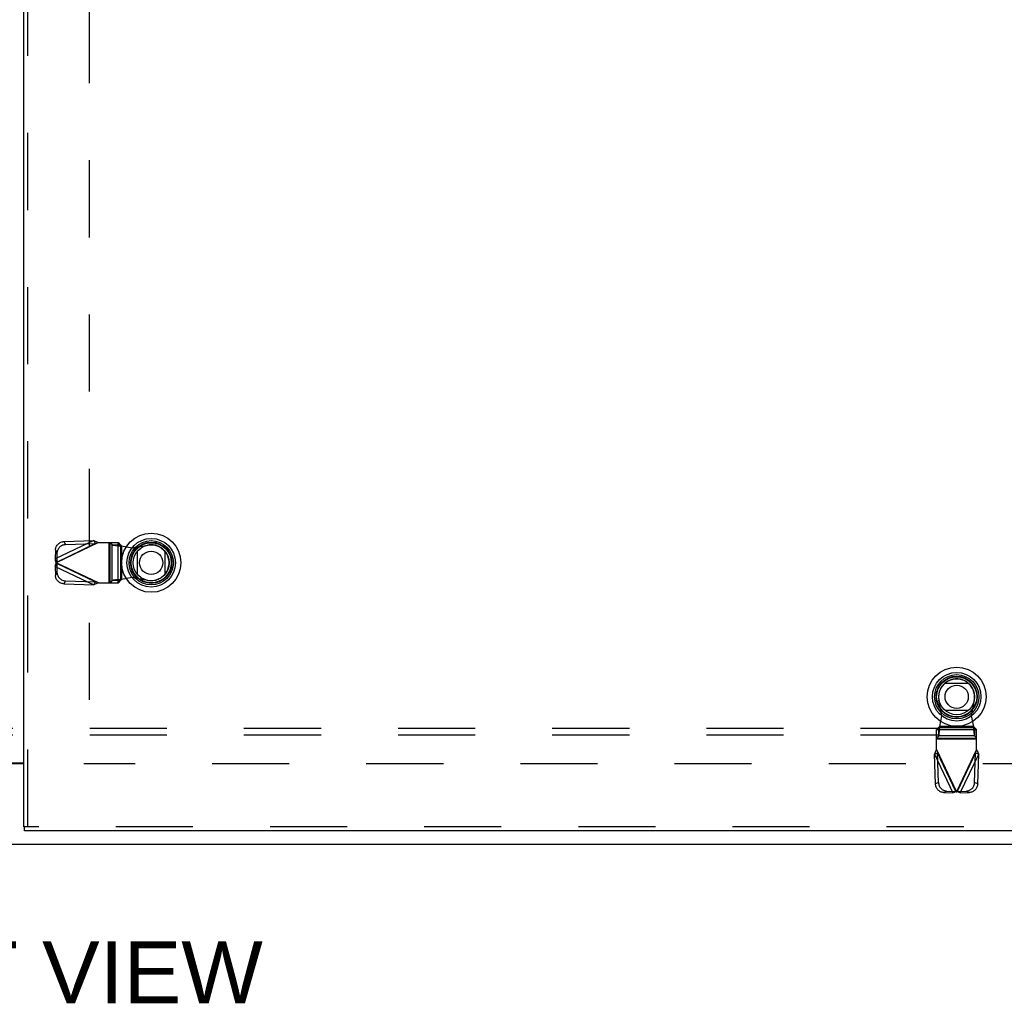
# Model space of a CAD drawing. Header units: inches. Extents: x 0 to 262, y 0 to 169.
# Tile 71 of 256: x 81 to 100, y 46 to 65. Entities that reach past the tile are written whole.
import ezdxf

# ---------------------------------------------------------------- set-up
doc = ezdxf.new("R2010")
doc.units = ezdxf.units.IN
doc.header["$LTSCALE"] = 14.384615
doc.header["$MEASUREMENT"] = 0
doc.linetypes.add('HIDDEN', pattern=[0.2, 0.1, -0.1])
doc.layers.get('0').update_dxf_attribs({"linetype": 'CONTINUOUS'})
for name, color, linetype in [('DEFAULT_2', 8, 'HIDDEN'), ('DIMENSIONS', 7, 'CONTINUOUS'), ('RIGHTHAND_DOOR_ASSEMBLY', 7, 'CONTINUOUS'), ('SUBPANEL', 7, 'CONTINUOUS')]:
    doc.layers.add(name, color=color, linetype=linetype)
doc.styles.get("Standard").update_dxf_attribs({"font": 'arial.ttf'})

msp = doc.modelspace()

# ---------------------------------------------------------------- linework, layer by layer
at = {"color": 3, "linetype": 'Continuous'}
msp.add_line((80.307, 50.741), (81.37, 50.741), dxfattribs=at)
at = {"color": 7, "linetype": 'Continuous'}
for p, q in [((81.37, 50.726), (80.307, 50.726)), ((44.891, 49.226), (116.787, 49.226))]:
    msp.add_line(p, q, dxfattribs=at)
at = {"layer": 'DEFAULT_2', "color": 8, "linetype": 'HIDDEN'}
for p, q in [((82.589, 119.524), (82.589, 50.927)), ((115.089, 50.726), (82.485, 50.726))]:
    msp.add_line(p, q, dxfattribs=at)
at = {"layer": 'RIGHTHAND_DOOR_ASSEMBLY', "color": 3, "linetype": 'Continuous'}
for p, q in [((81.37, 49.551), (81.37, 120.901)), ((116.17, 49.476), (81.383, 49.476))]:
    msp.add_line(p, q, dxfattribs=at)
at = {"layer": 'RIGHTHAND_DOOR_ASSEMBLY', "color": 8, "linetype": 'HIDDEN'}
for p, q in [((81.445, 49.551), (81.445, 120.901)), ((82.674, 54.889), (81.954, 54.547)), ((82.759, 54.852), (81.972, 54.478)), ((81.981, 54.49), (82.701, 54.833)), ((82.12, 54.871), (82.674, 54.889)), ((82.147, 54.815), (82.12, 54.871)), ((82.147, 54.815), (82.701, 54.833)), ((82.674, 54.889), (82.701, 54.833)), ((82.711, 54.836), (82.701, 54.833)), ((82.73, 54.842), (82.711, 54.836)), ((82.759, 54.852), (82.73, 54.842)), ((82.759, 54.852), (83.134, 54.852)), ((82.956, 54.852), (82.956, 54.103)), ((82.975, 54.852), (82.975, 54.103)), ((82.979, 54.852), (83.018, 54.81)), ((83.018, 54.81), (83.173, 54.81)), ((83.018, 54.145), (83.018, 54.81)), ((83.13, 54.103), (83.13, 54.852)), ((83.173, 54.81), (83.134, 54.852)), ((83.173, 54.81), (83.173, 54.145)), ((83.192, 54.791), (83.389, 54.753)), ((83.192, 54.791), (83.192, 54.164)), ((83.389, 54.753), (83.683, 54.807)), ((81.96, 54.719), (81.954, 54.547)), ((81.96, 54.719), (81.987, 54.663)), ((81.987, 54.663), (81.981, 54.49)), ((81.981, 54.49), (81.954, 54.547)), ((81.954, 54.408), (81.981, 54.465)), ((81.954, 54.408), (82.674, 54.066)), ((81.954, 54.408), (81.96, 54.236)), ((82.759, 54.103), (81.972, 54.478)), ((82.701, 54.122), (81.981, 54.465)), ((81.981, 54.465), (81.987, 54.292)), ((81.987, 54.292), (81.96, 54.236)), ((82.12, 54.084), (82.147, 54.14)), ((82.12, 54.084), (82.674, 54.066)), ((82.147, 54.14), (82.701, 54.122)), ((82.701, 54.122), (82.674, 54.066)), ((82.73, 54.113), (82.759, 54.103)), ((82.759, 54.103), (83.134, 54.103)), ((83.018, 54.145), (82.979, 54.103)), ((83.173, 54.145), (83.018, 54.145)), ((83.134, 54.103), (83.173, 54.145)), ((83.192, 54.164), (83.157, 54.161)), ((83.389, 54.202), (83.192, 54.164)), ((83.683, 54.148), (83.389, 54.202)), ((98.499, 51.619), (98.445, 51.914)), ((99.104, 51.914), (99.05, 51.619)), ((98.461, 51.422), (98.499, 51.619)), ((99.05, 51.619), (99.088, 51.422)), ((98.443, 51.403), (98.401, 51.364)), ((98.401, 50.989), (98.401, 51.364)), ((99.149, 51.36), (98.401, 51.36)), ((98.443, 51.403), (99.107, 51.403)), ((98.443, 51.248), (98.443, 51.403)), ((99.088, 51.422), (98.461, 51.422)), ((99.088, 51.422), (99.091, 51.387)), ((99.149, 51.364), (99.107, 51.403)), ((99.107, 51.403), (99.107, 51.248)), ((99.149, 50.989), (99.149, 51.364)), ((98.401, 51.209), (98.443, 51.248)), ((98.401, 51.206), (99.149, 51.206)), ((99.149, 51.186), (98.401, 51.186)), ((99.107, 51.248), (98.443, 51.248)), ((99.107, 51.248), (99.149, 51.209)), ((98.363, 50.905), (98.419, 50.931)), ((98.363, 50.905), (98.705, 50.184)), ((98.381, 50.35), (98.363, 50.905)), ((98.401, 50.989), (98.775, 50.202)), ((98.401, 50.989), (98.41, 50.96)), ((98.41, 50.96), (98.416, 50.941)), ((98.416, 50.941), (98.419, 50.931)), ((98.762, 50.211), (98.419, 50.931)), ((98.438, 50.377), (98.419, 50.931)), ((99.149, 50.989), (98.775, 50.202)), ((99.13, 50.931), (98.788, 50.211)), ((98.844, 50.184), (99.187, 50.905)), ((99.112, 50.377), (99.13, 50.931)), ((99.13, 50.931), (99.187, 50.905)), ((99.139, 50.96), (99.149, 50.989)), ((99.169, 50.35), (99.187, 50.905)), ((98.438, 50.377), (98.381, 50.35)), ((99.169, 50.35), (99.112, 50.377)), ((98.533, 50.19), (98.589, 50.217)), ((98.533, 50.19), (98.705, 50.184)), ((98.589, 50.217), (98.762, 50.211)), ((98.762, 50.211), (98.705, 50.184)), ((98.788, 50.211), (98.96, 50.217)), ((98.844, 50.184), (98.788, 50.211)), ((98.844, 50.184), (99.017, 50.19)), ((98.96, 50.217), (99.017, 50.19)), ((116.17, 49.551), (81.383, 49.551))]:
    msp.add_line(p, q, dxfattribs=at)
at = {"layer": 'RIGHTHAND_DOOR_ASSEMBLY', "color": 7, "linetype": 'Continuous'}
for p, q in [((83.49, 54.26), (83.49, 54.691)), ((84.001, 54.691), (84.001, 54.26)), ((98.561, 52.231), (98.992, 52.231)), ((98.992, 51.72), (98.561, 51.72)), ((81.37, 49.551), (81.383, 49.551)), ((81.383, 49.476), (81.383, 49.551))]:
    msp.add_line(p, q, dxfattribs=at)
at = {"layer": 'RIGHTHAND_DOOR_ASSEMBLY', "color": 8, "linetype": 'HIDDEN'}
for points in [[(81.96, 54.719), (81.961, 54.734), (81.964, 54.748), (81.968, 54.762), (81.973, 54.776), (81.98, 54.789), (81.989, 54.802), (81.998, 54.814), (82.009, 54.825), (82.02, 54.835), (82.033, 54.844), (82.046, 54.852), (82.06, 54.858), (82.075, 54.864), (82.089, 54.868), (82.105, 54.87), (82.12, 54.871)], [(82.147, 54.815), (82.131, 54.813), (82.116, 54.811), (82.101, 54.807), (82.087, 54.802), (82.073, 54.795), (82.06, 54.787), (82.047, 54.778), (82.036, 54.768), (82.025, 54.757), (82.016, 54.745), (82.007, 54.733), (82, 54.719), (81.995, 54.706), (81.991, 54.692), (81.988, 54.677), (81.987, 54.663)], [(82.674, 54.889), (82.688, 54.884), (82.702, 54.877), (82.716, 54.871), (82.731, 54.865), (82.745, 54.858), (82.759, 54.852)], [(83.018, 54.81), (83.022, 54.808), (83.028, 54.807), (83.035, 54.806), (83.044, 54.804), (83.054, 54.803), (83.066, 54.802), (83.079, 54.8), (83.093, 54.799), (83.108, 54.798), (83.124, 54.796), (83.14, 54.795), (83.157, 54.794), (83.192, 54.791)], [(83.173, 54.81), (83.174, 54.807), (83.175, 54.805), (83.177, 54.803), (83.18, 54.8), (83.182, 54.798), (83.186, 54.796), (83.189, 54.793), (83.192, 54.791)], [(81.972, 54.478), (81.966, 54.501), (81.962, 54.513), (81.959, 54.525), (81.957, 54.536), (81.954, 54.547)], [(81.954, 54.408), (81.957, 54.419), (81.959, 54.43), (81.962, 54.442)], [(81.962, 54.442), (81.969, 54.466), (81.972, 54.478)], [(81.981, 54.49), (81.979, 54.488), (81.978, 54.486), (81.976, 54.484), (81.975, 54.482), (81.972, 54.478)], [(81.972, 54.478), (81.973, 54.475), (81.976, 54.471)], [(81.976, 54.471), (81.978, 54.469), (81.979, 54.467), (81.981, 54.465)], [(82.12, 54.084), (82.105, 54.085), (82.089, 54.087), (82.075, 54.091), (82.06, 54.097), (82.046, 54.103), (82.033, 54.111), (82.02, 54.12), (82.009, 54.13), (81.998, 54.141), (81.989, 54.153), (81.98, 54.166), (81.973, 54.179), (81.968, 54.193), (81.964, 54.207), (81.961, 54.221), (81.96, 54.236)], [(81.987, 54.292), (81.988, 54.278), (81.991, 54.263), (81.995, 54.249), (82, 54.236), (82.007, 54.222), (82.016, 54.21), (82.025, 54.198), (82.036, 54.187), (82.047, 54.177), (82.06, 54.168), (82.073, 54.16), (82.087, 54.154), (82.101, 54.148), (82.116, 54.144), (82.131, 54.142), (82.147, 54.14)], [(82.759, 54.103), (82.745, 54.097), (82.731, 54.09), (82.716, 54.084), (82.702, 54.078), (82.688, 54.071), (82.674, 54.066)], [(82.701, 54.122), (82.711, 54.119), (82.73, 54.113)], [(83.157, 54.161), (83.14, 54.16), (83.124, 54.159), (83.108, 54.157), (83.093, 54.156), (83.079, 54.155), (83.066, 54.153), (83.054, 54.152), (83.044, 54.151), (83.035, 54.149), (83.028, 54.148), (83.022, 54.147), (83.018, 54.145)], [(83.173, 54.145), (83.174, 54.148), (83.175, 54.15), (83.177, 54.152), (83.18, 54.155), (83.182, 54.157), (83.186, 54.159), (83.189, 54.162), (83.192, 54.164)], [(98.443, 51.248), (98.444, 51.252), (98.445, 51.258), (98.447, 51.265), (98.448, 51.274), (98.449, 51.284), (98.451, 51.296), (98.452, 51.309), (98.453, 51.323), (98.455, 51.338), (98.456, 51.354), (98.457, 51.37), (98.459, 51.387), (98.461, 51.422)], [(98.443, 51.403), (98.445, 51.404), (98.447, 51.405), (98.45, 51.407), (98.452, 51.41), (98.454, 51.413), (98.457, 51.416), (98.459, 51.419), (98.461, 51.422)], [(99.107, 51.403), (99.104, 51.404), (99.102, 51.405), (99.1, 51.407), (99.097, 51.41), (99.095, 51.413), (99.093, 51.416), (99.09, 51.419), (99.088, 51.422)], [(99.091, 51.387), (99.092, 51.37), (99.093, 51.354), (99.095, 51.338), (99.096, 51.323), (99.097, 51.309), (99.099, 51.296), (99.1, 51.284), (99.101, 51.274), (99.103, 51.265), (99.104, 51.258), (99.105, 51.252), (99.107, 51.248)], [(98.363, 50.905), (98.369, 50.918), (98.375, 50.932), (98.381, 50.947), (98.387, 50.961), (98.394, 50.975), (98.401, 50.989)], [(99.13, 50.931), (99.133, 50.941), (99.139, 50.96)], [(99.149, 50.989), (99.155, 50.975), (99.162, 50.961), (99.168, 50.947), (99.175, 50.932), (99.181, 50.918), (99.187, 50.905)], [(98.533, 50.19), (98.518, 50.191), (98.504, 50.194), (98.49, 50.198), (98.476, 50.204), (98.463, 50.211), (98.45, 50.219), (98.438, 50.228), (98.427, 50.239), (98.417, 50.25), (98.408, 50.263), (98.401, 50.276), (98.394, 50.29), (98.389, 50.305), (98.385, 50.32), (98.382, 50.335), (98.381, 50.35)], [(98.438, 50.377), (98.439, 50.362), (98.441, 50.346), (98.445, 50.332), (98.451, 50.317), (98.457, 50.303), (98.465, 50.29), (98.474, 50.277), (98.484, 50.266), (98.495, 50.255), (98.507, 50.246), (98.52, 50.238), (98.533, 50.231), (98.547, 50.225), (98.561, 50.221), (98.575, 50.218), (98.589, 50.217)], [(98.96, 50.217), (98.974, 50.218), (98.989, 50.221), (99.003, 50.225), (99.017, 50.231), (99.03, 50.238), (99.042, 50.246), (99.054, 50.255), (99.065, 50.266), (99.075, 50.277), (99.084, 50.29), (99.092, 50.303), (99.099, 50.317), (99.104, 50.332), (99.108, 50.346), (99.111, 50.362), (99.112, 50.377)], [(99.169, 50.35), (99.167, 50.335), (99.165, 50.32), (99.161, 50.305), (99.155, 50.29), (99.149, 50.276), (99.141, 50.263), (99.132, 50.25), (99.122, 50.239), (99.111, 50.228), (99.099, 50.219), (99.087, 50.211), (99.073, 50.204), (99.06, 50.198), (99.045, 50.194), (99.031, 50.191), (99.017, 50.19)], [(98.775, 50.202), (98.751, 50.196), (98.739, 50.193), (98.728, 50.19), (98.716, 50.187), (98.705, 50.184)], [(98.762, 50.211), (98.764, 50.209), (98.766, 50.208), (98.768, 50.206), (98.77, 50.205), (98.775, 50.202)], [(98.775, 50.202), (98.777, 50.203), (98.781, 50.206)], [(98.81, 50.193), (98.787, 50.199), (98.775, 50.202)], [(98.781, 50.206), (98.783, 50.208), (98.786, 50.209), (98.788, 50.211)], [(98.844, 50.184), (98.833, 50.187), (98.822, 50.19), (98.81, 50.193)]]:
    msp.add_lwpolyline(points, dxfattribs=at)
at = {"layer": 'RIGHTHAND_DOOR_ASSEMBLY', "color": 7, "linetype": 'Continuous'}
for centre, radius in [((83.745, 54.476), 0.551), ((83.745, 54.476), 0.453), ((83.745, 54.476), 0.413), ((83.745, 54.476), 0.384), ((83.745, 54.476), 0.374), ((83.745, 54.476), 0.335), ((83.745, 54.476), 0.217), ((98.777, 51.976), 0.551), ((98.777, 51.976), 0.453), ((98.777, 51.976), 0.413), ((98.777, 51.976), 0.384), ((98.777, 51.976), 0.374), ((98.777, 51.976), 0.335), ((98.777, 51.976), 0.217)]:
    msp.add_circle(centre, radius, dxfattribs=at)
at = {"layer": 'RIGHTHAND_DOOR_ASSEMBLY', "color": 8, "linetype": 'HIDDEN'}
for centre, start, end in [((83.743, 54.478), 259.673, 100.327), ((98.775, 51.974), 349.673, 190.327)]:
    msp.add_arc(centre, 0.335, start, end, dxfattribs=at)
at = {"layer": 'SUBPANEL', "color": 8, "linetype": 'HIDDEN'}
for p, q in [((112.807, 51.382), (48.87, 51.382)), ((112.807, 51.257), (48.87, 51.257))]:
    msp.add_line(p, q, dxfattribs=at)

# ---------------------------------------------------------------- texts
at = {"layer": 'DIMENSIONS', "color": 2, "linetype": 'Continuous', "insert": (80.769, 47.412), "char_height": 1.1538, "width": 10.09723, "attachment_point": 2, "line_spacing_factor": 0.9}
msp.add_mtext('FRONT VIEW', dxfattribs=at)

doc.saveas('drawing.dxf')
